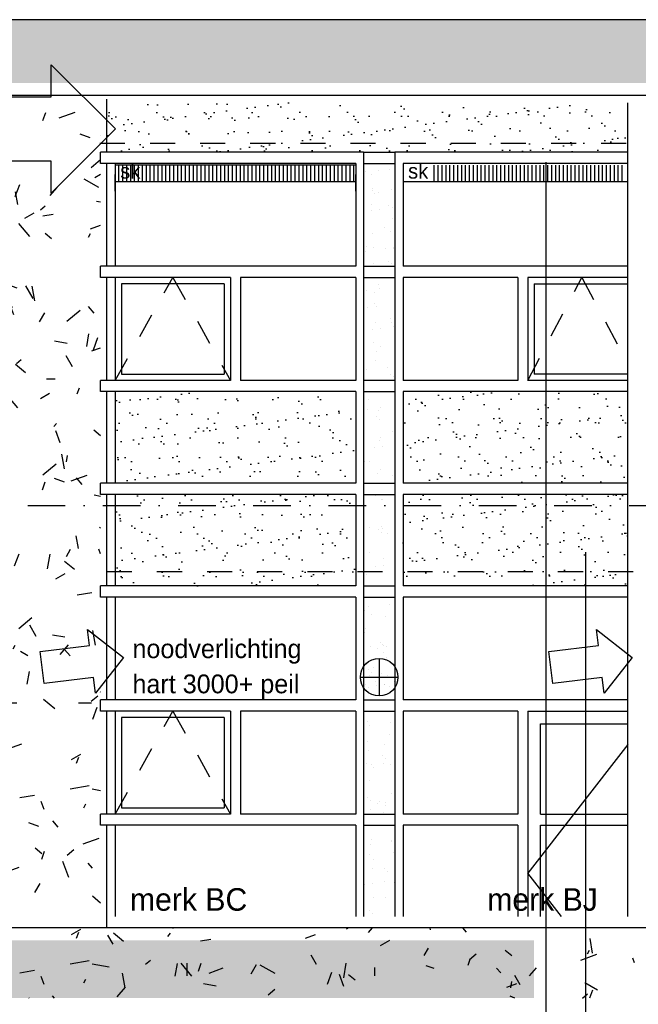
# Model space of a CAD drawing. Extents: x 0 to 140000, y 0 to 84100.
# Tile 18 of 48: x 38614 to 43551, y 44924 to 52779. Entities that reach past the tile are written whole.
import ezdxf
from ezdxf.enums import TextEntityAlignment as Align

# ---------------------------------------------------------------- set-up
doc = ezdxf.new("R2010")
doc.units = 0
doc.header["$LTSCALE"] = 100
doc.header["$MEASUREMENT"] = 0
for name, pattern in [('B0201', [50, 31.25, -6.25, 6.25, -6.25]), ('DASHDOTX2', [2, 1, -0.5, 0, -0.5]), ('TEGELS', [4, 2, -2])]:
    doc.linetypes.add(name, pattern=pattern)
doc.layers.get('0').update_dxf_attribs({"linetype": 'CONTINUOUS'})
for name, color, linetype in [('AA21----_BUITENWAND', 7, 'CONTINUOUS'), ('AA31----_BUITENKOZ', 7, 'CONTINUOUS'), ('AA31----_BUITENKOZIJ', 7, 'CONTINUOUS'), ('AA32----_BINNENKOZ', 7, 'CONTINUOUS'), ('AA43SG0-_TEGELS_KER', 42, 'CONTINUOUS'), ('AI31----_BUITENKOZ', 7, 'CONTINUOUS'), ('AL$0A---_WIJZIGINGEN', 2, 'CONTINUOUS'), ('AL$1A---_ALGEMEEN', 1, 'CONTINUOUS'), ('AL$7A---_STRAMIEN', 1, 'B0201'), ('AL21----_BUITENWAND', 2, 'CONTINUOUS'), ('AL31----_BUITENKOZ', 7, 'CONTINUOUS'), ('AL32----_BINNENKOZ', 7, 'CONTINUOUS'), ('AT$0A---_WIJZIGINGEN', 7, 'CONTINUOUS'), ('AT$1A---_ALGEMEEN', 7, 'CONTINUOUS'), ('AT$1A---_TEKST', 2, 'CONTINUOUS'), ('NOODVERLICHTING', 2, 'CONTINUOUS'), ('ZONWERING', 4, 'TEGELS')]:
    doc.layers.add(name, color=color, linetype=linetype)
doc.styles.add('00_100', font='B-GBP.shx', dxfattribs={"height": 120})
doc.styles.add('01_100', font='B-GBP.shx', dxfattribs={"height": 180})
doc.styles.add('02_100', font='B-GBP.shx', dxfattribs={"height": 250})
doc.styles.add('03_AT', font='B-GBP')
pattern_1 = [(0, (1224, 816), (748, 1292), [68, -1139, 51, -493, 102, -1207]), (10, (901, 1513), (457.165, 1616.95), [119, -289, 153, -901, 85, -1122]), (20, (731, 969), (756.335, 1252.199), [136, -935, 119, -697, 85, -544]), (30, (1224, 867), (-124.492, 1439.627), [85, -561, 68, -833, 51, -1105]), (40, (748, 1241), (191.737, 1226.099), [68, -748, 51, -476, 136, -867]), (50, (1003, 629), (-454.738, 1335.823), [34, -629, 85, -1037, 102, -527]), (60, (1054, 748), (-563.68, 1267.677), [85, -697, 34, -816, 68, -629]), (70, (867, 544), (-622.723, 1221.659), [51, -323, 102, -544, 68, -748]), (80, (952, 1547), (-1181.87, 933.41), [119, -748, 51, -884, 102, -833]), (90, (1054, 816), (-1496, 629), [102, -527, 68, -1037, 34, -1054]), (100, (782, 1343), (-1405.172, 822.49), [119, -663, 102, -544, 119, -1241]), (110, (663, 374), (-1362.495, 462.916), [136, -442, 68, -901, 102, -986]), (120, (204, 578), (-1624.35, 161.456), [85, -1139, 102, -527, 119, -697]), (130, (578, 204), (-1581.611, 403.841), [51, -374, 68, -731, 136, -952]), (140, (68, 1564), (-1250.049, -193.832), [102, -612, 119, -527, 68, -714]), (150, (1479, 102), (-1160.675, -684.348), [68, -476, 136, -1054, 119, -969]), (160, (357, 1054), (-1348.106, -920.43), [102, -714, 85, -646, 68, -1037]), (170, (459, 646), (-1221.983, -958.365), [153, -561, 102, -765, 136, -748])]

# ---------------------------------------------------------------- blocks, each defined once
blk = doc.blocks.new('AS00S005')
at = {"layer": 'AL$0A---_WIJZIGINGEN'}
blk.add_lwpolyline([(0, 0), (-5.12, -5.12), (-5.12, -2.56), (-13.062, -2.56), (-13.062, 2.56), (-5.12, 2.56), (-5.12, 5.12)], close=True, dxfattribs=at)
at = {"layer": 'AT$0A---_WIJZIGINGEN', "color": 3, "style": '03_AT'}
blk.add_attdef('NUMMER', text='', height=3.5, dxfattribs=at).set_placement((-8.982, -0.064), align=Align.MIDDLE)

msp = doc.modelspace()

# ---------------------------------------------------------------- hatches: boundary and pattern name
at = {"layer": 'AA21----_BUITENWAND'}
h = msp.add_hatch(dxfattribs=at)
h.set_pattern_fill('TEXTURE,_O', color=1, scale=1700, double=1)
h.set_pattern_definition(pattern_1)
h.paths.add_polyline_path([(37381, 52273.6), (44628.6, 52273.6), (44628.6, 52779.2), (16275.1, 52779.2), (16275.1, 48903.6), (37381, 48903.6)])
h.paths.add_polyline_path([(29841.7, 50103.6), (29841.7, 49503.6), (29841.7, 49463.6), (29278, 49463.6), (29278, 49503.6), (29278, 50103.6)], flags=16)
h.paths.add_polyline_path([(29841.7, 51263.6), (29278, 51263.6), (29278, 51303.6), (29278, 51903.6), (29841.7, 51903.6), (29841.7, 51303.6)], flags=16)
h.paths.add_polyline_path([(29805.6, 50036.6), (29805.6, 49570.6), (29369.4, 49570.6), (29369.4, 50036.6)], flags=0)
h.paths.add_polyline_path([(29805.6, 51370.6), (29369.4, 51370.6), (29369.4, 51836.6), (29805.6, 51836.6)], flags=0)
h.paths.add_polyline_path([(28345.2, 50103.6), (28345.2, 49503.6), (28345.2, 49463.6), (27783.9, 49463.6), (27783.9, 49503.6), (27783.9, 50103.6)], flags=16)
h.paths.add_polyline_path([(28345.2, 51263.6), (27783.9, 51263.6), (27783.9, 51303.6), (27783.9, 51903.6), (28345.2, 51903.6), (28345.2, 51303.6)], flags=16)
h.paths.add_polyline_path([(28309.8, 50036.6), (28309.8, 49570.6), (27876.7, 49570.6), (27876.7, 50036.6)], flags=0)
h.paths.add_polyline_path([(28309.8, 51370.6), (27876.7, 51370.6), (27876.7, 51836.6), (28309.8, 51836.6)], flags=0)
h.paths.add_polyline_path([(26856.3, 50103.6), (26856.3, 49503.6), (26856.3, 49463.6), (26301, 49463.6), (26301, 49503.6), (26301, 50103.6)], flags=16)
h.paths.add_polyline_path([(26856.3, 51263.6), (26301, 51263.6), (26301, 51303.6), (26301, 51903.6), (26856.3, 51903.6), (26856.3, 51303.6)], flags=16)
h.paths.add_polyline_path([(26823.7, 50036.6), (26823.7, 49570.6), (26393.6, 49570.6), (26393.6, 50036.6)], flags=0)
h.paths.add_polyline_path([(26823.7, 51370.6), (26393.6, 51370.6), (26393.6, 51836.6), (26823.7, 51836.6)], flags=0)
h.paths.add_polyline_path([(25378.3, 50103.6), (25378.3, 49503.6), (25378.3, 49463.6), (24826.5, 49463.6), (24826.5, 49503.6), (24826.5, 50103.6)], flags=16)
h.paths.add_polyline_path([(25378.3, 51263.6), (24826.5, 51263.6), (24826.5, 51303.6), (24826.5, 51903.6), (25378.3, 51903.6), (25378.3, 51303.6)], flags=16)
h.paths.add_polyline_path([(25346.5, 50036.6), (25346.5, 49570.6), (24922.8, 49570.6), (24922.8, 50036.6)], flags=0)
h.paths.add_polyline_path([(25346.5, 51370.6), (24922.8, 51370.6), (24922.8, 51836.6), (25346.5, 51836.6)], flags=0)
h.paths.add_polyline_path([(23911.8, 50103.6), (23911.8, 49503.6), (23911.8, 49463.6), (23362.9, 49463.6), (23362.9, 49503.6), (23362.9, 50103.6)], flags=16)
h.paths.add_polyline_path([(23911.8, 51263.6), (23362.9, 51263.6), (23362.9, 51303.6), (23362.9, 51903.6), (23911.8, 51903.6), (23911.8, 51303.6)], flags=16)
h.paths.add_polyline_path([(23882, 50036.6), (23882, 49570.6), (23457.4, 49570.6), (23457.4, 50036.6)], flags=0)
h.paths.add_polyline_path([(23882, 51370.6), (23457.4, 51370.6), (23457.4, 51836.6), (23882, 51836.6)], flags=0)
h.paths.add_polyline_path([(22456, 50103.6), (22456, 49503.6), (22456, 49463.6), (21912.8, 49463.6), (21912.8, 49503.6), (21912.8, 50103.6)], flags=16)
h.paths.add_polyline_path([(22456, 51263.6), (21912.8, 51263.6), (21912.8, 51303.6), (21912.8, 51903.6), (22456, 51903.6), (22456, 51303.6)], flags=16)
h.paths.add_polyline_path([(22428.2, 50036.6), (22428.2, 49570.6), (22007.6, 49570.6), (22007.6, 50036.6)], flags=0)
h.paths.add_polyline_path([(22428.2, 51370.6), (22007.6, 51370.6), (22007.6, 51836.6), (22428.2, 51836.6)], flags=0)
h.paths.add_polyline_path([(21012.7, 50103.6), (21012.7, 49503.6), (21012.7, 49463.6), (20472.6, 49463.6), (20472.6, 49503.6), (20472.6, 50103.6)], flags=16)
h.paths.add_polyline_path([(21012.7, 51263.6), (20472.6, 51263.6), (20472.6, 51303.6), (20472.6, 51903.6), (21012.7, 51903.6), (21012.7, 51303.6)], flags=16)
h.paths.add_polyline_path([(20987.1, 50036.6), (20987.1, 49570.6), (20568.4, 49570.6), (20568.4, 50036.6)], flags=0)
h.paths.add_polyline_path([(20987.1, 51370.6), (20568.4, 51370.6), (20568.4, 51836.6), (20987.1, 51836.6)], flags=0)
h.paths.add_polyline_path([(19581.4, 50103.6), (19581.4, 49503.6), (19581.4, 49463.6), (19045.5, 49463.6), (19045.5, 49503.6), (19045.5, 50103.6)], flags=16)
h.paths.add_polyline_path([(19581.4, 51263.6), (19045.5, 51263.6), (19045.5, 51303.6), (19045.5, 51903.6), (19581.4, 51903.6), (19581.4, 51303.6)], flags=16)
h.paths.add_polyline_path([(19556.4, 50036.6), (19556.4, 49570.6), (19142, 49570.6), (19142, 50036.6)], flags=0)
h.paths.add_polyline_path([(19556.4, 51370.6), (19142, 51370.6), (19142, 51836.6), (19556.4, 51836.6)], flags=0)
h.paths.add_polyline_path([(18213, 50103.6), (18213, 49503.6), (18213, 49463.6), (17683.4, 49463.6), (17683.4, 49503.6), (17683.4, 50103.6)], flags=16)
h.paths.add_polyline_path([(18213, 51263.6), (17683.4, 51263.6), (17683.4, 51303.6), (17683.4, 51903.6), (18213, 51903.6), (18213, 51303.6)], flags=16)
h.paths.add_polyline_path([(18188.7, 50036.6), (18188.7, 49570.6), (17776.6, 49570.6), (17776.6, 50036.6)], flags=0)
h.paths.add_polyline_path([(18188.7, 51370.6), (17776.6, 51370.6), (17776.6, 51836.6), (18188.7, 51836.6)], flags=0)
h.paths.add_polyline_path([(37381, 48903.6), (16275.1, 48903.6), (16275.1, 44973.6), (29602.7, 44973.6), (29602.7, 45863.6), (29278, 45863.6), (29278, 45903.6), (29278, 46503.6), (29841.7, 46503.6), (29841.7, 45903.6), (29841.7, 45863.6), (29602.7, 45863.6), (29602.7, 44973.6), (42718.9, 44973.6), (42718.9, 45433.6), (37381, 45433.6)])
h.paths.add_polyline_path([(29841.7, 47663.6), (29278, 47663.6), (29278, 47703.6), (29278, 48303.6), (29841.7, 48303.6), (29841.7, 47703.6)], flags=16)
h.paths.add_polyline_path([(29805.6, 47770.6), (29369.4, 47770.6), (29369.4, 48236.6), (29805.6, 48236.6)], flags=0)
h.paths.add_polyline_path([(28345.2, 47663.6), (27783.9, 47663.6), (27783.9, 47703.6), (27783.9, 48303.6), (28345.2, 48303.6), (28345.2, 47703.6)], flags=16)
h.paths.add_polyline_path([(28309.8, 47770.6), (27876.7, 47770.6), (27876.7, 48236.6), (28309.8, 48236.6)], flags=0)
h.paths.add_polyline_path([(28345.2, 46503.6), (28345.2, 45903.6), (28345.2, 45863.6), (27783.9, 45863.6), (27783.9, 45903.6), (27783.9, 46503.6)], flags=16)
h.paths.add_polyline_path([(28309.8, 46436.6), (28309.8, 45970.6), (27876.7, 45970.6), (27876.7, 46436.6)], flags=0)
h.paths.add_polyline_path([(26856.3, 47663.6), (26301, 47663.6), (26301, 47703.6), (26301, 48303.6), (26856.3, 48303.6), (26856.3, 47703.6)], flags=16)
h.paths.add_polyline_path([(26823.7, 47770.6), (26393.6, 47770.6), (26393.6, 48236.6), (26823.7, 48236.6)], flags=0)
h.paths.add_polyline_path([(26856.3, 46503.6), (26856.3, 45903.6), (26856.3, 45863.6), (26301, 45863.6), (26301, 45903.6), (26301, 46503.6)], flags=16)
h.paths.add_polyline_path([(26823.7, 46436.6), (26823.7, 45970.6), (26393.6, 45970.6), (26393.6, 46436.6)], flags=0)
h.paths.add_polyline_path([(25378.3, 47663.6), (24826.5, 47663.6), (24826.5, 47703.6), (24826.5, 48303.6), (25378.3, 48303.6), (25378.3, 47703.6)], flags=16)
h.paths.add_polyline_path([(25346.5, 47770.6), (24922.8, 47770.6), (24922.8, 48236.6), (25346.5, 48236.6)], flags=0)
h.paths.add_polyline_path([(25378.3, 46503.6), (25378.3, 45903.6), (25378.3, 45863.6), (24826.5, 45863.6), (24826.5, 45903.6), (24826.5, 46503.6)], flags=16)
h.paths.add_polyline_path([(25346.5, 46436.6), (25346.5, 45970.6), (24922.8, 45970.6), (24922.8, 46436.6)], flags=0)
h.paths.add_polyline_path([(23911.8, 47663.6), (23362.9, 47663.6), (23362.9, 47703.6), (23362.9, 48303.6), (23911.8, 48303.6), (23911.8, 47703.6)], flags=16)
h.paths.add_polyline_path([(23911.8, 46503.6), (23911.8, 45903.6), (23911.8, 45863.6), (23362.9, 45863.6), (23362.9, 45903.6), (23362.9, 46503.6)], flags=16)
h.paths.add_polyline_path([(23882, 47770.6), (23457.4, 47770.6), (23457.4, 48236.6), (23882, 48236.6)], flags=0)
h.paths.add_polyline_path([(23882, 46436.6), (23882, 45970.6), (23457.4, 45970.6), (23457.4, 46436.6)], flags=0)
h.paths.add_polyline_path([(22456, 47663.6), (21912.8, 47663.6), (21912.8, 47703.6), (21912.8, 48303.6), (22456, 48303.6), (22456, 47703.6)], flags=16)
h.paths.add_polyline_path([(22456, 46503.6), (22456, 45903.6), (22456, 45863.6), (21912.8, 45863.6), (21912.8, 45903.6), (21912.8, 46503.6)], flags=16)
h.paths.add_polyline_path([(22428.2, 47770.6), (22007.6, 47770.6), (22007.6, 48236.6), (22428.2, 48236.6)], flags=0)
h.paths.add_polyline_path([(22428.2, 46436.6), (22428.2, 45970.6), (22007.6, 45970.6), (22007.6, 46436.6)], flags=0)
h.paths.add_polyline_path([(21012.7, 47663.6), (20472.6, 47663.6), (20472.6, 47703.6), (20472.6, 48303.6), (21012.7, 48303.6), (21012.7, 47703.6)], flags=16)
h.paths.add_polyline_path([(21012.7, 46503.6), (21012.7, 45903.6), (21012.7, 45863.6), (20472.6, 45863.6), (20472.6, 45903.6), (20472.6, 46503.6)], flags=16)
h.paths.add_polyline_path([(20987.1, 47770.6), (20568.4, 47770.6), (20568.4, 48236.6), (20987.1, 48236.6)], flags=0)
h.paths.add_polyline_path([(20987.1, 46436.6), (20987.1, 45970.6), (20568.4, 45970.6), (20568.4, 46436.6)], flags=0)
h.paths.add_polyline_path([(19581.4, 47663.6), (19045.5, 47663.6), (19045.5, 47703.6), (19045.5, 48303.6), (19581.4, 48303.6), (19581.4, 47703.6)], flags=16)
h.paths.add_polyline_path([(19581.4, 46503.6), (19581.4, 45903.6), (19581.4, 45863.6), (19045.5, 45863.6), (19045.5, 45903.6), (19045.5, 46503.6)], flags=16)
h.paths.add_polyline_path([(19556.4, 47770.6), (19142, 47770.6), (19142, 48236.6), (19556.4, 48236.6)], flags=0)
h.paths.add_polyline_path([(19556.4, 46436.6), (19556.4, 45970.6), (19142, 45970.6), (19142, 46436.6)], flags=0)
h.paths.add_polyline_path([(18213, 47663.6), (17683.4, 47663.6), (17683.4, 47703.6), (17683.4, 48303.6), (18213, 48303.6), (18213, 47703.6)], flags=16)
h.paths.add_polyline_path([(18213, 46503.6), (18213, 45903.6), (18213, 45863.6), (17683.4, 45863.6), (17683.4, 45903.6), (17683.4, 46503.6)], flags=16)
h.paths.add_polyline_path([(18188.7, 47770.6), (17776.6, 47770.6), (17776.6, 48236.6), (18188.7, 48236.6)], flags=0)
h.paths.add_polyline_path([(18188.7, 46436.6), (18188.7, 45970.6), (17776.6, 45970.6), (17776.6, 46436.6)], flags=0)
h = msp.add_hatch(dxfattribs=at)
h.set_pattern_fill('TEXTURE', color=42, scale=1700, style=0)
h.set_pattern_definition(pattern_1)
h.paths.add_polyline_path([(37506.9, 45633.6), (37381, 45633.6), (37381, 52173.6), (39259.4, 52173.6), (39259.4, 45626.6), (37940.2, 45625.1), (37940.2, 51721.7), (37506.9, 51721.7)])
at = {"layer": 'AA31----_BUITENKOZ'}
h = msp.add_hatch(dxfattribs=at)
h.set_pattern_fill('AR-SAND', color=256, scale=122, style=0)
h.paths.add_polyline_path([(39309.4, 51934.1), (39309.4, 52116.1), (43466.6, 52116.1), (43466.6, 51721.7), (39309.4, 51721.7)])
h = msp.add_hatch(dxfattribs=at)
h.set_pattern_fill('AR-SAND', color=256, scale=122, style=0)
h.paths.add_polyline_path([(42814.2, 49081.7), (42814.2, 49811.7), (41673.4, 49811.7), (41673.4, 49081.7)])
h.paths.add_polyline_path([(41295.2, 49081.7), (41295.2, 49811.7), (39376, 49811.7), (39376, 49081.7)])
h.paths.add_polyline_path([(41295.2, 48376.4), (41295.2, 48991.7), (39376, 48991.7), (39376, 48376.4)])
h.paths.add_polyline_path([(42814.2, 48376.4), (42814.2, 48991.7), (41673.4, 48991.7), (41673.4, 48376.4)])
h.paths.add_polyline_path([(43466.6, 49081.7), (43466.6, 49811.7), (42814.2, 49811.7), (42814.2, 49081.7)])
h.paths.add_polyline_path([(42814.2, 48376.4), (43466.6, 48376.4), (43466.6, 48991.7), (42814.2, 48991.7)])
h.paths.add_polyline_path([(43132, 48262.4), (43132, 48376.4), (42814.2, 48376.4), (42814.2, 48262.4)])
h.paths.add_polyline_path([(41673.4, 48262.4), (42814.2, 48262.4), (42814.2, 48376.4), (41673.4, 48376.4)])
h.paths.add_polyline_path([(43132, 48376.4), (43132, 48262.4), (43466.6, 48262.4), (43466.6, 48376.4)])
h.paths.add_polyline_path([(39376, 48262.4), (41295.2, 48262.4), (41295.2, 48376.4), (39376, 48376.4)])
at = {"layer": 'AA31----_BUITENKOZIJ'}
h = msp.add_hatch(dxfattribs=at)
h.set_pattern_fill('TEXTURE,_O', color=1, scale=1700, double=1)
h.set_pattern_definition([(0, (1224, -580.5), (748, 1292), [68, -1139, 51, -493, 102, -1207]), (10, (901, 116.5), (457.165, 1616.95), [119, -289, 153, -901, 85, -1122]), (20, (731, -427.5), (756.335, 1252.199), [136, -935, 119, -697, 85, -544]), (30, (1224, -529.5), (-124.492, 1439.627), [85, -561, 68, -833, 51, -1105]), (40, (748, -155.5), (191.737, 1226.099), [68, -748, 51, -476, 136, -867]), (50, (1003, -767.5), (-454.738, 1335.823), [34, -629, 85, -1037, 102, -527]), (60, (1054, -648.5), (-563.68, 1267.677), [85, -697, 34, -816, 68, -629]), (70, (867, -852.5), (-622.723, 1221.659), [51, -323, 102, -544, 68, -748]), (80, (952, 150.5), (-1181.87, 933.41), [119, -748, 51, -884, 102, -833]), (90, (1054, -580.5), (-1496, 629), [102, -527, 68, -1037, 34, -1054]), (100, (782, -53.5), (-1405.172, 822.49), [119, -663, 102, -544, 119, -1241]), (110, (663, -1022.5), (-1362.495, 462.916), [136, -442, 68, -901, 102, -986]), (120, (204, -818.5), (-1624.35, 161.456), [85, -1139, 102, -527, 119, -697]), (130, (578, -1192.5), (-1581.61, 403.841), [51, -374, 68, -731, 136, -952]), (140, (68, 167.5), (-1250.049, -193.832), [102, -612, 119, -527, 68, -714]), (150, (1479, -1294.5), (-1160.675, -684.348), [68, -476, 136, -1054, 119, -969]), (160, (357, -342.5), (-1348.106, -920.43), [102, -714, 85, -646, 68, -1037]), (170, (459, -750.5), (-1221.983, -958.365), [153, -561, 102, -765, 136, -748])])
h.paths.add_polyline_path([(41406.9, 45533.6), (37381, 45533.6), (37381, 44973.6), (41406.9, 44973.6)])
h.paths.add_polyline_path([(43521, 45533.6), (41406.9, 45533.6), (41406.9, 44973.6), (43521, 44973.6)])
at = {"layer": 'AA32----_BINNENKOZ'}
h = msp.add_hatch(dxfattribs=at)
h.set_pattern_fill('LINE', color=1, scale=250, angle=90, style=0)
h.paths.add_polyline_path([(41295.2, 51619.2), (39376, 51619.2), (39376, 51486.2), (41295.2, 51486.2), (41295.2, 51543.7)])
h.paths.add_polyline_path([(39386, 51481.2), (39617.5, 51481.2), (39617.5, 51661.2), (39386, 51661.2)], flags=9)
at = {"layer": 'AA43SG0-_TEGELS_KER'}
h = msp.add_hatch(dxfattribs=at)
h.set_pattern_fill('TEXTURE,_O', color=256, scale=1700, double=1)
h.set_pattern_definition([(0, (1224, 712.5), (748, 1292), [68, -1139, 51, -493, 102, -1207]), (10, (901, 1409.5), (457.165, 1616.95), [119, -289, 153, -901, 85, -1122]), (20, (731, 865.5), (756.335, 1252.199), [136, -935, 119, -697, 85, -544]), (30, (1224, 763.5), (-124.492, 1439.627), [85, -561, 68, -833, 51, -1105]), (40, (748, 1137.5), (191.737, 1226.099), [68, -748, 51, -476, 136, -867]), (50, (1003, 525.5), (-454.738, 1335.823), [34, -629, 85, -1037, 102, -527]), (60, (1054, 644.5), (-563.68, 1267.677), [85, -697, 34, -816, 68, -629]), (70, (867, 440.5), (-622.723, 1221.659), [51, -323, 102, -544, 68, -748]), (80, (952, 1443.5), (-1181.87, 933.41), [119, -748, 51, -884, 102, -833]), (90, (1054, 712.5), (-1496, 629), [102, -527, 68, -1037, 34, -1054]), (100, (782, 1239.5), (-1405.172, 822.49), [119, -663, 102, -544, 119, -1241]), (110, (663, 270.5), (-1362.495, 462.916), [136, -442, 68, -901, 102, -986]), (120, (204, 474.5), (-1624.35, 161.456), [85, -1139, 102, -527, 119, -697]), (130, (578, 100.5), (-1581.61, 403.841), [51, -374, 68, -731, 136, -952]), (140, (68, 1460.5), (-1250.049, -193.832), [102, -612, 119, -527, 68, -714]), (150, (1479, -1.5), (-1160.675, -684.348), [68, -476, 136, -1054, 119, -969]), (160, (357, 950.5), (-1348.106, -920.43), [102, -714, 85, -646, 68, -1037]), (170, (459, 542.5), (-1221.983, -958.365), [153, -561, 102, -765, 136, -748])])
h.paths.add_polyline_path([(44994.7, 45533.6), (44628.6, 45533.6), (44628.6, 44973.6), (44994.7, 44973.6)])
h.paths.add_polyline_path([(44628.6, 45533.6), (44276.4, 45533.6), (44276.4, 44973.6), (44628.6, 44973.6)])
h.paths.add_polyline_path([(44276.4, 45533.6), (43931.2, 45533.6), (43931.2, 44973.6), (44276.4, 44973.6)])
h.paths.add_polyline_path([(43931.2, 45533.6), (43521, 45533.6), (43521, 44973.6), (43931.2, 44973.6)])

# ---------------------------------------------------------------- linework, layer by layer
at = {"layer": 'AA31----_BUITENKOZ'}
for p, q in [((41375.2, 51565.1), (41375.2, 51565.1)), ((41417.4, 51540.2), (41417.4, 51540.2)), ((41474.3, 51578.1), (41474.3, 51578.1)), ((41563.5, 51584.4), (41563.5, 51584.4)), ((41425.4, 51429.7), (41425.4, 51429.7)), ((41425.8, 51416.7), (41425.8, 51416.7)), ((41448.3, 51396.1), (41448.3, 51396.1)), ((41476.8, 51396.9), (41476.8, 51396.9)), ((41582.4, 51425.8), (41582.4, 51425.8)), ((41425.1, 51305.1), (41425.1, 51305.1)), ((41554.4, 51298.9), (41554.4, 51298.9)), ((41424.1, 51255.7), (41424.1, 51255.7)), ((41487.6, 51264), (41487.6, 51264)), ((41586.8, 51277.1), (41586.8, 51277.1)), ((41590.1, 51190.8), (41590.1, 51190.8)), ((41432.8, 51070.1), (41432.8, 51070.1)), ((41523.9, 51124.2), (41523.9, 51124.2)), ((41575.3, 51091.4), (41575.3, 51091.4)), ((41370.9, 50932.8), (41370.9, 50932.8)), ((41380.6, 50972.8), (41380.6, 50972.8)), ((41437.7, 50962.7), (41437.7, 50962.7)), ((41536.6, 50954.6), (41536.6, 50954.6)), ((41597.8, 50955.7), (41597.8, 50955.7)), ((41600.1, 50963), (41600.1, 50963)), ((41440.5, 50835), (41440.5, 50835)), ((41559.1, 50851.4), (41559.1, 50851.4)), ((41581.6, 50830.8), (41581.6, 50830.8)), ((41605.4, 50720.6), (41605.4, 50720.6)), ((41384.2, 50618.7), (41384.2, 50618.7)), ((41448.2, 50599.9), (41448.2, 50599.9)), ((41479.2, 50667.3), (41479.2, 50667.3)), ((41483.4, 50631.7), (41483.4, 50631.7)), ((41442.4, 50515.2), (41442.4, 50515.2)), ((41392.5, 50479.7), (41392.5, 50479.7)), ((41464.9, 50494.6), (41464.9, 50494.6)), ((41455.8, 50364.8), (41455.8, 50364.8)), ((41571.1, 50397.3), (41571.1, 50397.3)), ((41577.7, 50361.8), (41577.7, 50361.8)), ((41433.2, 50309.2), (41433.2, 50309.2)), ((41496.7, 50317.6), (41496.7, 50317.6)), ((41595.9, 50330.6), (41595.9, 50330.6)), ((41439.6, 50207), (41439.6, 50207)), ((41463.5, 50129.8), (41463.5, 50129.8)), ((41491, 50174.2), (41491, 50174.2)), ((41454.4, 50061.1), (41454.4, 50061.1)), ((41380, 49986.3), (41380, 49986.3)), ((41545.7, 50008.2), (41545.7, 50008.2)), ((41575.8, 49949.9), (41575.8, 49949.9)), ((41598.3, 49929.2), (41598.3, 49929.2)), ((41394.8, 49750.1), (41394.8, 49750.1)), ((41393.3, 49672.2), (41393.3, 49672.2)), ((41478.9, 49659.6), (41478.9, 49659.6)), ((41492.4, 49685.3), (41492.4, 49685.3)), ((41459.1, 49613.6), (41459.1, 49613.6)), ((41481.6, 49593), (41481.6, 49593)), ((41587.7, 49495.8), (41587.7, 49495.8)), ((41486.6, 49424.6), (41486.6, 49424.6)), ((41493.4, 49444.6), (41493.4, 49444.6)), ((41442.2, 49362.8), (41442.2, 49362.8)), ((41505.7, 49371.1), (41505.7, 49371.1)), ((41604.9, 49384.2), (41604.9, 49384.2)), ((41364.9, 49256.8), (41364.9, 49256.8)), ((41406.7, 49257.1), (41406.7, 49257.1)), ((41494.3, 49189.5), (41494.3, 49189.5)), ((41471, 49159.6), (41471, 49159.6)), ((41591.9, 49139.1), (41591.9, 49139.1)), ((41453.8, 48984.3), (41453.8, 48984.3)), ((41502, 48954.4), (41502, 48954.4)), ((41505.2, 48951.6), (41505.2, 48951.6)), ((41402.3, 48725.8), (41402.3, 48725.8)), ((41475.8, 48712.1), (41475.8, 48712.1)), ((41501.5, 48738.8), (41501.5, 48738.8)), ((41509.6, 48719.3), (41509.6, 48719.3)), ((41498.3, 48691.5), (41498.3, 48691.5)), ((41552.3, 48678.8), (41552.3, 48678.8)), ((41603.7, 48646.1), (41603.7, 48646.1)), ((41604.4, 48594.2), (41604.4, 48594.2)), ((41409, 48527.4), (41409, 48527.4)), ((41517.3, 48484.3), (41517.3, 48484.3)), ((41451.3, 48416.4), (41451.3, 48416.4)), ((41514.8, 48424.7), (41514.8, 48424.7)), ((41359.1, 48375.9), (41359.1, 48375.9)), ((41381.6, 48355.3), (41381.6, 48355.3)), ((41360.5, 48122.9), (41360.5, 48122.9)), ((41398.1, 48093.5), (41398.1, 48093.5)), ((41563.8, 48115.3), (41563.8, 48115.3)), ((41369.4, 48067.1), (41369.4, 48067.1)), ((41420.9, 48034.4), (41420.9, 48034.4)), ((41532.7, 48014.1), (41532.7, 48014.1)), ((41371, 47921.8), (41371, 47921.8)), ((41368.2, 47887.9), (41368.2, 47887.9)), ((41606.1, 47916.4), (41606.1, 47916.4)), ((41411.4, 47779.3), (41411.4, 47779.3)), ((41492.5, 47810.5), (41492.5, 47810.5)), ((41510.6, 47792.4), (41510.6, 47792.4)), ((41514.9, 47789.9), (41514.9, 47789.9)), ((41540.4, 47779), (41540.4, 47779)), ((41468, 47761.6), (41468, 47761.6)), ((41519.4, 47728.9), (41519.4, 47728.9)), ((41375.8, 47652.8), (41375.8, 47652.8)), ((41548.1, 47544), (41548.1, 47544)), ((41375.8, 47474.3), (41375.8, 47474.3)), ((41398.3, 47453.7), (41398.3, 47453.7)), ((41460.3, 47469.9), (41460.3, 47469.9)), ((41523.9, 47478.3), (41523.9, 47478.3)), ((41566.5, 47456.1), (41566.5, 47456.1)), ((41383.5, 47417.7), (41383.5, 47417.7)), ((41504.4, 47356.5), (41504.4, 47356.5)), ((41391.2, 47182.6), (41391.2, 47182.6)), ((41407.1, 47147), (41407.1, 47147)), ((41572.8, 47168.8), (41572.8, 47168.8)), ((41563.4, 47073.8), (41563.4, 47073.8)), ((41387.7, 47020.3), (41387.7, 47020.3)), ((41521.7, 46999.2), (41521.7, 46999.2)), ((41398.9, 46947.6), (41398.9, 46947.6)), ((41509.1, 46909), (41509.1, 46909)), ((41383.6, 46844.4), (41383.6, 46844.4)), ((41420.4, 46832.9), (41420.4, 46832.9)), ((41519.6, 46846), (41519.6, 46846)), ((41531.6, 46888.4), (41531.6, 46888.4)), ((41571.1, 46838.8), (41571.1, 46838.8)), ((41435.1, 46811.7), (41435.1, 46811.7)), ((41406.6, 46712.5), (41406.6, 46712.5)), ((41578.8, 46603.7), (41578.8, 46603.7)), ((41392.4, 46572.8), (41392.4, 46572.8)), ((41414.9, 46552.2), (41414.9, 46552.2)), ((41469.4, 46523.5), (41469.4, 46523.5)), ((41482.2, 46538.9), (41482.2, 46538.9)), ((41532.9, 46531.8), (41532.9, 46531.8)), ((41533.6, 46506.2), (41533.6, 46506.2)), ((41414.3, 46477.4), (41414.3, 46477.4)), ((41521.1, 46454.9), (41521.1, 46454.9)), ((41416.2, 46200.6), (41416.2, 46200.6)), ((41422, 46242.4), (41422, 46242.4)), ((41580.7, 46233.4), (41580.7, 46233.4)), ((41581.9, 46222.4), (41581.9, 46222.4)), ((41404.4, 46118.7), (41404.4, 46118.7)), ((41594.2, 46133.5), (41594.2, 46133.5)), ((41437.4, 46082), (41437.4, 46082)), ((41429.6, 46007.3), (41429.6, 46007.3)), ((41525.8, 46007.4), (41525.8, 46007.4)), ((41548.3, 45986.8), (41548.3, 45986.8)), ((41366, 45878.1), (41366, 45878.1)), ((41429.5, 45886.5), (41429.5, 45886.5)), ((41528.7, 45899.5), (41528.7, 45899.5)), ((41601.9, 45898.5), (41601.9, 45898.5)), ((41437.3, 45772.2), (41437.3, 45772.2)), ((41535.9, 45776.5), (41535.9, 45776.5)), ((41409.1, 45671.2), (41409.1, 45671.2)), ((41431.6, 45650.6), (41431.6, 45650.6))]:
    msp.add_line(p, q, dxfattribs=at)
at = {"layer": 'AA31----_BUITENKOZIJ'}
for p, q in [((41543.8, 47690.3), (41543.8, 47690.3)), ((41438, 47613.7), (41438, 47613.7)), ((41399.9, 47594.7), (41399.9, 47594.7)), ((41402.7, 47549.8), (41402.7, 47549.8)), ((41405.7, 47535.5), (41405.7, 47535.5)), ((41422.4, 47574.1), (41422.4, 47574.1)), ((41501.9, 47562.9), (41501.9, 47562.9)), ((41457.2, 47502.8), (41457.2, 47502.8)), ((41528.5, 47476.8), (41528.5, 47476.8)), ((41602.9, 47499.3), (41602.9, 47499.3))]:
    msp.add_line(p, q, dxfattribs=at)
at = {"layer": 'AA32----_BINNENKOZ', "color": 1}
for p, q in [((41922.4, 51486.2), (41922.4, 51619.2)), ((41953.6, 51486.2), (41953.6, 51619.2)), ((41984.9, 51486.2), (41984.9, 51619.2)), ((42016.1, 51486.2), (42016.1, 51619.2)), ((42047.4, 51486.2), (42047.4, 51619.2)), ((42078.6, 51486.2), (42078.6, 51619.2)), ((42109.9, 51486.2), (42109.9, 51619.2)), ((42141.1, 51486.2), (42141.1, 51619.2)), ((42172.4, 51486.2), (42172.4, 51619.2)), ((42203.6, 51486.2), (42203.6, 51619.2)), ((42234.9, 51486.2), (42234.9, 51619.2)), ((42266.1, 51486.2), (42266.1, 51619.2)), ((42297.4, 51486.2), (42297.4, 51619.2)), ((42328.6, 51486.2), (42328.6, 51619.2)), ((42359.9, 51486.2), (42359.9, 51619.2)), ((42391.1, 51486.2), (42391.1, 51619.2)), ((42422.4, 51486.2), (42422.4, 51619.2)), ((42453.6, 51486.2), (42453.6, 51619.2)), ((42484.9, 51486.2), (42484.9, 51619.2)), ((42516.1, 51486.2), (42516.1, 51619.2)), ((42547.4, 51486.2), (42547.4, 51619.2)), ((42578.6, 51486.2), (42578.6, 51619.2)), ((42609.9, 51486.2), (42609.9, 51619.2)), ((42641.1, 51486.2), (42641.1, 51619.2)), ((42672.4, 51486.2), (42672.4, 51619.2)), ((42703.6, 51486.2), (42703.6, 51619.2)), ((42734.9, 51486.2), (42734.9, 51619.2)), ((42766.1, 51486.2), (42766.1, 51619.2)), ((42797.4, 51486.2), (42797.4, 51619.2)), ((42828.6, 51486.2), (42828.6, 51619.2)), ((42859.9, 51486.2), (42859.9, 51619.2)), ((42891.1, 51486.2), (42891.1, 51619.2)), ((42922.4, 51486.2), (42922.4, 51619.2)), ((42953.6, 51486.2), (42953.6, 51619.2)), ((42984.9, 51486.2), (42984.9, 51619.2)), ((43016.1, 51486.2), (43016.1, 51619.2)), ((43047.4, 51486.2), (43047.4, 51619.2)), ((43078.6, 51486.2), (43078.6, 51619.2)), ((43109.9, 51486.2), (43109.9, 51619.2)), ((43141.1, 51486.2), (43141.1, 51619.2)), ((43172.4, 51486.2), (43172.4, 51619.2)), ((43203.6, 51486.2), (43203.6, 51619.2)), ((43234.9, 51486.2), (43234.9, 51619.2)), ((43266.1, 51486.2), (43266.1, 51619.2)), ((43297.4, 51486.2), (43297.4, 51619.2)), ((43328.6, 51486.2), (43328.6, 51619.2)), ((43359.9, 51486.2), (43359.9, 51619.2)), ((43391.1, 51486.2), (43391.1, 51619.2)), ((43422.4, 51486.2), (43422.4, 51619.2))]:
    msp.add_line(p, q, dxfattribs=at)
at = {"layer": 'AI31----_BUITENKOZ', "linetype": 'CONTINUOUS'}
for p, q in [((41358.4, 51721.7), (39259.4, 51721.7)), ((41358.4, 51721.7), (41358.4, 45625.1)), ((43466.6, 51721.7), (41606.8, 51721.7)), ((41606.8, 51721.7), (41606.8, 45625.1)), ((41295.2, 51631.7), (39259.4, 51631.7)), ((39376, 51631.7), (39376, 50811.7)), ((41295.2, 51631.7), (41295.2, 50811.7)), ((43466.6, 51631.7), (41673.4, 51631.7)), ((41673.4, 51631.7), (41673.4, 50811.7)), ((41295.2, 50811.7), (39259.4, 50811.7)), ((43466.6, 50811.7), (41673.4, 50811.7)), ((40295.6, 50721.7), (39259.4, 50721.7)), ((39376, 50721.7), (39376, 49901.7)), ((41295.2, 50721.7), (40375.6, 50721.7)), ((41295.2, 50721.7), (41295.2, 49901.7)), ((41673.4, 50721.7), (41673.4, 49901.7)), ((42589.6, 50721.7), (41673.4, 50721.7)), ((43466.6, 50721.7), (42669.6, 50721.7)), ((40295.6, 49901.7), (39259.4, 49901.7)), ((41295.2, 49901.7), (40375.6, 49901.7)), ((42589.6, 49901.7), (41673.4, 49901.7)), ((43466.6, 49901.7), (42669.6, 49901.7)), ((41295.2, 49811.7), (39259.4, 49811.7)), ((39376, 49811.7), (39376, 49081.7)), ((41295.2, 49811.7), (41295.2, 49081.7)), ((43466.6, 49811.7), (41673.4, 49811.7)), ((41673.4, 49811.7), (41673.4, 49081.7)), ((39376, 48991.7), (39376, 48262.4)), ((41295.2, 48991.7), (41295.2, 48262.4)), ((41673.4, 48991.7), (41673.4, 48262.4)), ((41295.2, 48262.4), (39259.4, 48262.4)), ((43466.6, 48262.4), (41673.4, 48262.4)), ((41295.2, 48172.4), (39259.4, 48172.4)), ((39376, 48172.4), (39376, 47351.7)), ((41295.2, 48172.4), (41295.2, 47351.7)), ((43466.6, 48172.4), (41673.4, 48172.4)), ((41673.4, 48172.4), (41673.4, 47351.7)), ((41295.2, 47351.7), (39259.4, 47351.7)), ((43466.6, 47351.7), (41673.4, 47351.7)), ((40295.6, 47261.7), (39259.4, 47261.7)), ((39376, 47261.7), (39376, 46440.6)), ((41295.2, 47261.7), (40375.6, 47261.7)), ((41295.2, 47261.7), (41295.2, 46441.7)), ((41673.4, 47261.7), (41673.4, 46441.6)), ((42589.6, 47261.7), (41673.4, 47261.7)), ((42669.6, 47261.7), (43466.6, 47261.7)), ((42769.6, 47161.7), (43466.6, 47161.7)), ((40295.6, 46441.7), (39259.4, 46441.7)), ((41295.2, 46441.7), (40375.6, 46441.7)), ((42589.6, 46441.6), (41673.4, 46441.6)), ((42769.6, 46441.7), (43466.6, 46441.7)), ((41295.2, 46352.8), (39259.4, 46352.8)), ((39376, 46352.8), (39376, 45625.1)), ((41295.2, 46352.8), (41295.2, 45625.1)), ((42589.6, 46351.6), (41673.4, 46351.6)), ((41673.4, 46351.6), (41673.4, 45625.1)), ((42769.6, 46351.7), (43466.6, 46351.7))]:
    msp.add_line(p, q, dxfattribs=at)
at = {"layer": 'AI31----_BUITENKOZ'}
for p, q in [((41295.2, 49081.7), (39259.4, 49081.7)), ((43466.6, 49081.7), (41673.4, 49081.7)), ((41295.2, 48991.7), (39259.4, 48991.7)), ((43466.6, 48991.7), (41673.4, 48991.7))]:
    msp.add_line(p, q, dxfattribs=at)
at = {"layer": 'AL$1A---_ALGEMEEN'}
for p, q in [((42814.2, 40695.3), (42814.2, 51642.4)), ((43132, 41012.9), (43132, 48531))]:
    msp.add_line(p, q, dxfattribs=at)
at = {"layer": 'AL$7A---_STRAMIEN', "color": 1, "linetype": 'DASHDOTX2', "ltscale": 3}
msp.add_line((9272.8, 48903.6), (97092.8, 48903.6), dxfattribs=at)
at = {"layer": 'AL21----_BUITENWAND'}
for p, q in [((97809.3, 52779.2), (16245.1, 52779.2)), ((39309.4, 51721.7), (39309.4, 52146.4)), ((43466.6, 45625.1), (43466.6, 52116.1)), ((39309.4, 50811.7), (39309.4, 51631.7)), ((39309.4, 49901.7), (39309.4, 50721.7)), ((39309.4, 49081.7), (39309.4, 49811.7)), ((39309.4, 48262.4), (39309.4, 48991.7)), ((39309.4, 47351.7), (39309.4, 48172.4)), ((39309.4, 46440.6), (39309.4, 47261.7)), ((39309.4, 45533.6), (39309.4, 46352.8))]:
    msp.add_line(p, q, dxfattribs=at)
at = {"layer": 'AL21----_BUITENWAND', "color": 3}
for p, q in [((97392.3, 52173.6), (37381, 52173.6)), ((97392.3, 45533.6), (37381, 45533.6))]:
    msp.add_line(p, q, dxfattribs=at)
at = {"layer": 'AL31----_BUITENKOZ'}
for p, q in [((39259.4, 51631.7), (39259.4, 51721.7)), ((41358.4, 51721.7), (41606.8, 51721.7)), ((41358.4, 51631.7), (41606.8, 51631.7)), ((39259.4, 50721.7), (39259.4, 50811.7)), ((41358.4, 50811.7), (41606.8, 50811.7)), ((40295.6, 50721.7), (40295.6, 49901.7)), ((40295.6, 50721.7), (40295.6, 49901.7)), ((40375.6, 50721.7), (40375.6, 49901.7)), ((41358.4, 50721.7), (41606.8, 50721.7)), ((42589.6, 50721.7), (42589.6, 49901.7)), ((42669.6, 50721.7), (42669.6, 49901.7)), ((39259.4, 49811.7), (39259.4, 49901.7)), ((41606.8, 49901.7), (41358.4, 49901.7)), ((41358.4, 49811.7), (41606.8, 49811.7)), ((39259.4, 48991.7), (39259.4, 49081.7)), ((41358.4, 49081.7), (41602.4, 49081.7)), ((41358.4, 48991.7), (41606.8, 48991.7)), ((39259.4, 48172.4), (39259.4, 48262.4)), ((41358.4, 48262.4), (41606.8, 48262.4)), ((41358.4, 48172.4), (41606.8, 48172.4)), ((39259.4, 47261.7), (39259.4, 47351.7)), ((41358.4, 47351.7), (41606.8, 47351.7)), ((40295.6, 47261.7), (40295.6, 46441.7)), ((40295.6, 47261.7), (40295.6, 46441.7)), ((40375.6, 47261.7), (40375.6, 46441.7)), ((41358.4, 47261.7), (41606.8, 47261.7)), ((42589.6, 47261.7), (42589.6, 46441.7)), ((42669.6, 47261.7), (42669.6, 45625.1)), ((42769.6, 46441.7), (42769.6, 47161.7)), ((39259.4, 46352.8), (39259.4, 46441.7)), ((41358.4, 46441.7), (41606.8, 46441.7)), ((41358.4, 46352.8), (41606.8, 46351.6)), ((42589.6, 46351.6), (42589.6, 45625.1)), ((42769.6, 45625.1), (42769.6, 46351.7))]:
    msp.add_line(p, q, dxfattribs=at)
at = {"layer": 'AL31----_BUITENKOZ', "color": 1, "linetype": 'TEGELS'}
for p, q in [((39376, 49901.7), (39835.8, 50721.7)), ((39835.8, 50721.7), (40295.6, 49901.7)), ((42669.6, 49901.7), (43099.2, 50721.7)), ((43099.2, 50721.7), (43466.6, 50037)), ((39376, 46441.7), (39835.8, 47261.7)), ((39835.8, 47261.7), (40295.6, 46441.7))]:
    msp.add_line(p, q, dxfattribs=at)
at = {"layer": 'AL31----_BUITENKOZ', "color": 1}
for p, q in [((40245.6, 50671.7), (40245.6, 49951.7)), ((42719.6, 50671.7), (42719.6, 49951.7)), ((40245.6, 47211.7), (40245.6, 46491.7)), ((43466.6, 46996.6), (42669.6, 45970.4)), ((42937.8, 45625.1), (42669.6, 45970.4))]:
    msp.add_line(p, q, dxfattribs=at)
for points in [[(40245.6, 50671.7), (39426, 50671.7), (39426, 49951.7), (40245.6, 49951.7)], [(42719.6, 50671.7), (43466.6, 50671.7)], [(43466.6, 49951.7), (42719.6, 49951.7)], [(40245.6, 47211.7), (39426, 47211.7), (39426, 46491.7), (40245.6, 46491.7)]]:
    msp.add_lwpolyline(points, dxfattribs=at)
at = {"layer": 'AL32----_BINNENKOZ'}
for p, q in [((41295.2, 51619.2), (39376, 51619.2)), ((39376, 51410.7), (39376, 51543.7)), ((41295.2, 51410.7), (41295.2, 51543.7)), ((41295.2, 51486.2), (39376, 51486.2)), ((43466.6, 51486.2), (41673.4, 51486.2))]:
    msp.add_line(p, q, dxfattribs=at)
at = {"layer": 'NOODVERLICHTING'}
for p, q in [((41482.6, 47683.6), (41482.6, 47383.6)), ((41332.6, 47533.6), (41632.6, 47533.6))]:
    msp.add_line(p, q, dxfattribs=at)
msp.add_circle((41482.6, 47533.6), 150, dxfattribs=at)
at = {"layer": 'ZONWERING'}
for p, q in [((39254, 51793.5), (96735.6, 51793.5)), ((39309.4, 48376.4), (96735.6, 48376.4))]:
    msp.add_line(p, q, dxfattribs=at)

# ---------------------------------------------------------------- block references
ref = msp.add_blockref('AS00S005', (39378, 51907.7), dxfattribs=dict(xscale=100, yscale=100, zscale=100))
ref.add_attrib('NUMMER', 'B', dxfattribs={"layer": 'AT$0A---_WIJZIGINGEN', "color": 3, "height": 3.5, "style": '03_AT'}).set_placement((38479.8, 51901.3), align=Align.MIDDLE)
at = {"layer": 'AT$0A---_WIJZIGINGEN'}
ref = msp.add_blockref('AS00S005', (39441.3, 47689.9), dxfattribs=dict(at, xscale=50, yscale=50, zscale=50, rotation=6.988512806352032))
ref.add_attrib('NUMMER', 'C', dxfattribs={"color": 3, "height": 3.5, "rotation": 6.98851, "style": '03_AT'}).set_placement((38995.9, 47632.1), align=Align.MIDDLE)
ref = msp.add_blockref('AS00S005', (43501.7, 47689.9), dxfattribs=dict(at, xscale=50, yscale=50, zscale=50, rotation=6.988512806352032))
ref.add_attrib('NUMMER', 'C', dxfattribs={"color": 3, "height": 3.5, "rotation": 6.98851, "style": '03_AT'}).set_placement((43056.3, 47632.1), align=Align.MIDDLE)

# ---------------------------------------------------------------- texts
at = {"layer": 'AT$1A---_ALGEMEEN', "color": 2}
for s, height, style, p in [('sk', 120, '00_100', (39416, 51511.2)), ('sk', 120, '00_100', (41713.4, 51511.2)), ('noodverlichting', 150, '02_100', (39513.6, 47685.6)), ('hart 3000+ peil', 150, '02_100', (39513.6, 47404.9))]:
    msp.add_text(s, height=height, dxfattribs=dict(at, style=style)).set_placement(p)
at = {"layer": 'AT$1A---_TEKST', "color": 1, "style": '01_100'}
for s, p in [('merk BC', (39493.7, 45670.2)), ('merk BJ', (42345.2, 45670.2))]:
    msp.add_text(s, height=180, dxfattribs=at).set_placement(p)

doc.saveas('drawing.dxf')
